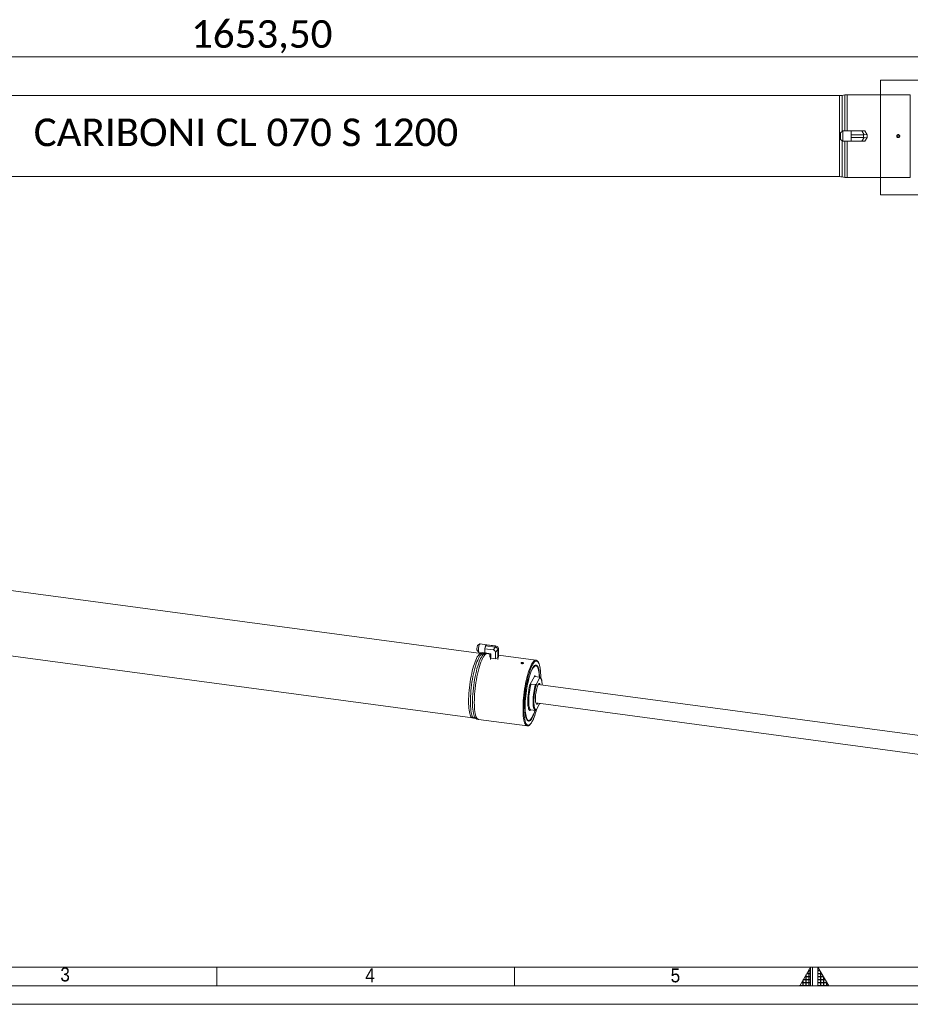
# Model space of a CAD drawing. Header units: millimetres. Extents: x 40 to 3324, y 40 to 2336.
# Tile 2 of 8: x 828 to 1785, y 40 to 1097. Entities that reach past the tile are written whole.
import ezdxf

# ---------------------------------------------------------------- set-up
doc = ezdxf.new("R2010")
doc.units = ezdxf.units.MM
doc.header["$LTSCALE"] = 4
doc.linetypes.add('SLD-Solido', pattern=[0])
doc.styles.add('SLDTEXTSTYLE0', font='GOTHIC.TTF', dxfattribs={"width": 0.913})
doc.styles.add('SLDTEXTSTYLE3', font='CALIBRI.TTF')
doc.styles.add('SLDTEXTSTYLE4', font='CALIBRIB.TTF')
doc.styles.add('SLDTEXTSTYLE5', font='CALIBRIZ.TTF')
doc.dimstyles.new('SLDDIMSTYLE0', dxfattribs={"dimtxt": 29.633333, "dimasz": 10, "dimexe": 0, "dimexo": 0.0625, "dimgap": 7.408333, "dimtad": 1, "dimrnd": 1e-09, "dimzin": 12, "dimdsep": 46, "dimtxsty": 'SLDTEXTSTYLE4', "dimsah": 1, "dimcen": 0.09, "dimadec": 0, "dimazin": 3, "dimtfac": 1, "dimtofl": 0, "dimtmove": 0, "dimatfit": 3, "dimfxl": 0, "dimfrac": 2, "dimtolj": 1, "dimtzin": 12, "dimarcsym": 0})

# ---------------------------------------------------------------- blocks, each defined once
blk = doc.blocks.new('_D_4')
at = {"color": 7, "linetype": 'SLD-Solido', "lineweight": 0}
for p, q in [((250.7, 1010.9), (250.7, 1061.4)), ((1904.2, 1008.6), (1904.2, 1061.4)), ((1904.2, 1057.4), (250.7, 1057.4))]:
    blk.add_line(p, q, dxfattribs=at)
for points in [[(250.7, 1057.4), (260.7, 1054.4), (260.7, 1060.4)], [(1904.2, 1057.4), (1894.2, 1060.4), (1894.2, 1054.4)]]:
    blk.add_solid(points, dxfattribs=at)
at = {"color": 7, "linetype": 'SLD-Solido', "lineweight": 0, "insert": (1012.3, 1096.9), "char_height": 29.63, "attachment_point": 1, "style": 'SLDTEXTSTYLE3'}
blk.add_mtext('1653,50', dxfattribs=at)

msp = doc.modelspace()

# ---------------------------------------------------------------- hatches: boundary and pattern name
at = {"linetype": 'Continuous'}
h = msp.add_hatch(dxfattribs=at)
h.set_pattern_fill('NET', color=8, style=0)
h.paths.add_polyline_path([(1678, 60), (1678, 80), (1666.453, 60)], flags=0)
h = msp.add_hatch(dxfattribs=at)
h.set_pattern_fill('NET', color=8, style=0)
h.paths.add_polyline_path([(1686, 60), (1697.547, 60), (1686, 80)], flags=0)

# ---------------------------------------------------------------- linework, layer by layer
at = {"color": 7, "linetype": 'SLD-Solido', "lineweight": 0}
for p, q in [((1753.085, 1032.443), (1992.557, 1032.443)), ((1753.085, 909.186), (1753.085, 1032.443)), ((1753.085, 909.186), (1992.557, 909.186)), ((1040, 60), (1040, 80)), ((1360, 60), (1360, 80)), ((1678, 80), (1666.453, 60)), ((1678, 60), (1678, 80)), ((1680, 60), (1680, 80)), ((1686, 60), (1686, 80)), ((1686, 80), (1697.547, 60)), ((60, 60), (3304, 60)), ((1666.453, 60), (1678, 60)), ((1686, 60), (1697.547, 60)), ((40, 40), (3324, 40))]:
    msp.add_line(p, q, dxfattribs=at)
at = {"color": 7, "linetype": 'SLD-Solido', "lineweight": 15}
for p, q in [((1709.263, 1015.896), (371.807, 1015.896)), ((1714.955, 1016.668), (1711.868, 1016.123)), ((1785.247, 1016.896), (1717.559, 1016.896)), ((1712.828, 977.952), (1710.247, 976.007)), ((1710.247, 968.784), (1710.247, 976.007)), ((1721.747, 977.952), (1712.828, 977.952)), ((1712.828, 977.952), (1712.828, 966.839)), ((1721.747, 977.952), (1721.747, 977.896)), ((1721.747, 977.896), (1721.747, 975.829)), ((1733.247, 977.896), (1721.747, 977.896)), ((1721.747, 975.829), (1721.747, 974.463)), ((1721.747, 974.463), (1721.747, 973.869)), ((1735.08, 973.869), (1721.747, 973.869)), ((1721.747, 973.869), (1721.747, 973.184)), ((1721.747, 973.184), (1721.747, 971.607)), ((1735.542, 973.92), (1733.247, 977.896)), ((1733.247, 977.896), (1736.422, 977.896)), ((1735.08, 970.922), (1735.08, 973.869)), ((1736.422, 977.896), (1738.718, 973.92)), ((1738.747, 973.869), (1738.747, 970.922)), ((1772.247, 973.55), (1771.247, 972.973)), ((1771.247, 972.973), (1771.247, 971.818)), ((1773.247, 972.973), (1772.247, 973.55)), ((1773.247, 971.818), (1773.247, 972.973)), ((1710.247, 968.784), (1712.828, 966.839)), ((1712.828, 966.839), (1721.747, 966.839)), ((1721.747, 971.607), (1721.747, 970.922)), ((1735.08, 970.922), (1721.747, 970.922)), ((1721.747, 970.329), (1721.747, 970.922)), ((1721.747, 970.329), (1721.747, 968.963)), ((1721.747, 966.896), (1721.747, 968.963)), ((1721.747, 966.896), (1721.747, 966.839)), ((1733.247, 966.896), (1721.747, 966.896)), ((1733.247, 966.896), (1735.542, 970.871)), ((1736.422, 966.896), (1733.247, 966.896)), ((1738.718, 970.871), (1736.422, 966.896)), ((1771.247, 971.818), (1772.247, 971.241)), ((1772.247, 971.241), (1773.247, 971.818)), ((371.807, 928.896), (1709.263, 928.896)), ((1711.868, 928.668), (1714.955, 928.123)), ((1717.559, 927.896), (1785.247, 927.896)), ((1324.15, 416.649), (290.643, 555.113)), ((281.401, 486.129), (1314.908, 347.666)), ((1322.693, 427.027), (1320.556, 425.767)), ((1329.766, 426.147), (1322.873, 427.07)), ((1328.037, 421.816), (1328.465, 423.442)), ((1328.465, 423.442), (1328.747, 424.516)), ((1328.747, 424.516), (1328.87, 424.983)), ((1329.012, 425.247), (1328.87, 424.983)), ((1339.174, 423.602), (1328.87, 424.983)), ((1329.339, 425.857), (1329.012, 425.247)), ((1329.481, 426.121), (1329.339, 425.857)), ((1339.784, 424.741), (1329.481, 426.121)), ((1329.603, 426.113), (1329.481, 426.121)), ((1329.886, 426.095), (1329.603, 426.113)), ((1330.314, 426.066), (1329.886, 426.095)), ((1339.201, 424.876), (1330.314, 426.066)), ((1336.923, 420.626), (1339.52, 423.515)), ((1339.174, 423.602), (1339.784, 424.741)), ((1340.151, 424.692), (1339.201, 424.876)), ((1340.336, 424.663), (1339.397, 424.844)), ((1319.8, 420.127), (1321.531, 418.349)), ((1321.693, 418.259), (1328.585, 417.336)), ((1328.307, 416.686), (1325.868, 416.574)), ((1336.923, 420.626), (1328.037, 421.816)), ((1328.037, 421.816), (1328.037, 420.163)), ((1328.037, 420.163), (1328.037, 419.07)), ((1328.037, 419.07), (1328.037, 417.416)), ((1334.469, 416.555), (1328.037, 417.416)), ((1333.507, 416.203), (1330.667, 416.583)), ((1333.507, 416.684), (1333.507, 413.623)), ((1334.469, 411.826), (1333.507, 413.623)), ((1333.921, 412.85), (1334.018, 410.449)), ((1334.469, 416.555), (1334.469, 411.826)), ((1341.974, 420.986), (1339.377, 418.097)), ((1339.377, 418.097), (1339.377, 411.169)), ((1342.007, 412.484), (1339.377, 411.169)), ((1342.617, 421.821), (1342.007, 420.682)), ((1342.007, 420.682), (1342.007, 412.484)), ((1342.007, 412.484), (1342.617, 413.623)), ((1342.106, 410.453), (1342.203, 412.85)), ((1342.617, 421.821), (1342.617, 413.623)), ((1382.972, 409.576), (1342.617, 414.982)), ((1334.469, 411.826), (1339.377, 411.169)), ((1368.438, 405.874), (1368.036, 405.82)), ((1368.513, 405.837), (1368.438, 405.874)), ((1384.355, 402.536), (1384.041, 402.971)), ((1381.572, 392.811), (1376.462, 383.276)), ((1386.561, 391.302), (1381.924, 391.923)), ((1386.817, 391.303), (1382.18, 391.925)), ((1377.656, 383.958), (1382.292, 383.337)), ((1386.833, 390.264), (1383.566, 384.167)), ((2310.707, 259.454), (1385.407, 383.421)), ((1388.023, 390.595), (1388.024, 390.995)), ((1382.751, 363.598), (2308.051, 239.631)), ((1383.566, 356.454), (1386.833, 362.551)), ((1386.98, 363.031), (1386.833, 362.551)), ((1377.4, 356.243), (1382.036, 355.622)), ((1316.585, 347.286), (1318.908, 346.536)), ((1321.212, 346.014), (1373.517, 339.006)), ((1376.287, 345.097), (1376.705, 345.433)), ((80, 80), (3284, 80))]:
    msp.add_line(p, q, dxfattribs=at)
at = {"color": 8, "linetype": 'SLD-Solido', "lineweight": 15}
for p, q in [((1709.263, 928.896), (1709.263, 1015.896)), ((1711.868, 1016.123), (1711.868, 977.229)), ((1714.955, 977.952), (1714.955, 1016.668)), ((1717.559, 1016.896), (1717.559, 977.952)), ((1785.247, 1016.896), (1785.247, 927.896)), ((1711.868, 967.562), (1711.868, 928.668)), ((1714.955, 928.123), (1714.955, 966.839)), ((1717.559, 966.839), (1717.559, 927.896)), ((1381.924, 391.923), (1382.18, 391.925)), ((1386.561, 391.302), (1386.786, 391.307))]:
    msp.add_line(p, q, dxfattribs=at)
at = {"color": 7, "linetype": 'SLD-Solido', "lineweight": 15, "flags": 128}
for points in [[(1738.718, 973.92), (1738.734, 973.892), (1738.744, 973.875), (1738.747, 973.869)], [(1738.747, 970.922), (1738.744, 970.916), (1738.734, 970.899), (1738.718, 970.871)], [(1319.8, 420.127), (1319.684, 420.332), (1319.578, 420.832), (1319.541, 421.537), (1319.578, 422.378), (1319.684, 423.274), (1319.849, 424.136), (1320.058, 424.88), (1320.289, 425.434), (1320.52, 425.743), (1320.556, 425.767)], [(1322.873, 427.07), (1322.858, 427.072), (1322.581, 426.939), (1322.283, 426.514), (1321.985, 425.827), (1321.708, 424.925), (1321.47, 423.869), (1321.287, 422.73), (1321.172, 421.588), (1321.133, 420.518), (1321.172, 419.595), (1321.287, 418.881), (1321.47, 418.425), (1321.693, 418.259)], [(1379.723, 405.549), (1379.421, 405.049), (1378.613, 403.541), (1377.808, 401.796), (1377.013, 399.83), (1376.234, 397.656), (1375.477, 395.294), (1374.749, 392.762), (1374.055, 390.081), (1373.402, 387.271), (1372.793, 384.356), (1372.234, 381.359), (1371.731, 378.305), (1371.285, 375.217), (1370.902, 372.121), (1370.585, 369.042), (1370.335, 366.004), (1370.155, 363.032), (1370.047, 360.15), (1370.01, 357.38), (1370.047, 354.747), (1370.155, 352.269), (1370.335, 349.968), (1370.585, 347.862), (1370.902, 345.969), (1371.285, 344.302), (1371.462, 343.683)], [(1386.848, 391.349), (1386.739, 393.654), (1386.557, 395.785), (1386.304, 397.713), (1385.984, 399.423), (1385.599, 400.896), (1385.152, 402.12), (1384.648, 403.084), (1384.091, 403.777), (1383.487, 404.195), (1382.841, 404.332), (1382.159, 404.188), (1381.449, 403.763), (1380.715, 403.063), (1379.966, 402.092), (1379.207, 400.862), (1378.447, 399.382), (1377.693, 397.667), (1376.95, 395.733), (1376.227, 393.597), (1375.53, 391.281), (1374.866, 388.805), (1374.24, 386.192), (1373.659, 383.467), (1373.128, 380.656), (1372.652, 377.784), (1372.235, 374.879), (1371.882, 371.967), (1371.595, 369.076), (1371.378, 366.233), (1371.232, 363.463), (1371.158, 360.795), (1371.158, 358.251), (1371.232, 355.855), (1371.378, 353.632), (1371.595, 351.6), (1371.882, 349.778), (1372.235, 348.185), (1372.652, 346.835), (1373.128, 345.74), (1373.659, 344.91), (1374.24, 344.354), (1374.866, 344.077), (1375.53, 344.08), (1376.227, 344.365), (1376.95, 344.928), (1377.693, 345.764), (1378.447, 346.866), (1379.207, 348.223), (1379.966, 349.822), (1380.715, 351.649), (1381.449, 353.686), (1382.089, 355.682)], [(1381.847, 355.647), (1381.241, 353.807), (1380.512, 351.835), (1379.768, 350.078), (1379.017, 348.553), (1378.266, 347.275), (1377.523, 346.257), (1376.793, 345.507), (1376.085, 345.034), (1375.406, 344.841), (1374.761, 344.931), (1374.157, 345.303), (1373.6, 345.953), (1373.095, 346.874), (1372.647, 348.059), (1372.261, 349.496), (1371.939, 351.17), (1371.686, 353.066), (1371.503, 355.165), (1371.393, 357.448), (1371.356, 359.892), (1371.393, 362.473), (1371.503, 365.167), (1371.686, 367.949), (1371.939, 370.79), (1372.261, 373.664), (1372.647, 376.543), (1373.095, 379.399), (1373.6, 382.205), (1374.157, 384.934), (1374.761, 387.559), (1375.406, 390.056), (1376.085, 392.4), (1376.793, 394.568), (1377.523, 396.54), (1378.266, 398.297), (1379.017, 399.822), (1379.768, 401.1), (1380.512, 402.118), (1381.241, 402.868), (1381.949, 403.341), (1382.629, 403.534), (1383.273, 403.444), (1383.877, 403.072), (1384.434, 402.422), (1384.939, 401.5), (1385.387, 400.316), (1385.774, 398.879), (1386.095, 397.205), (1386.348, 395.309), (1386.531, 393.21), (1386.628, 391.329)], [(1381.497, 358.179), (1381.361, 358.652), (1381.096, 359.925), (1380.904, 361.434), (1380.787, 363.153), (1380.747, 365.052), (1380.787, 367.097), (1380.904, 369.253), (1381.096, 371.481), (1381.361, 373.741), (1381.693, 375.996), (1382.087, 378.203), (1382.536, 380.326), (1383.032, 382.325), (1383.566, 384.167)], [(1384.992, 363.298), (1384.619, 362.774), (1384.171, 362.372), (1383.75, 362.255), (1383.366, 362.425), (1383.029, 362.878), (1382.749, 363.603), (1382.532, 364.581), (1382.385, 365.786), (1382.31, 367.187), (1382.31, 368.748), (1382.385, 370.428), (1382.532, 372.185), (1382.749, 373.972), (1383.029, 375.742), (1383.366, 377.452), (1383.75, 379.055), (1384.171, 380.51), (1384.619, 381.781), (1385.082, 382.833), (1385.549, 383.64), (1386.006, 384.181), (1386.442, 384.441), (1386.846, 384.415), (1387.207, 384.102), (1387.517, 383.51), (1387.648, 383.121)]]:
    msp.add_lwpolyline(points, dxfattribs=at)
at = {"color": 8, "linetype": 'SLD-Solido', "lineweight": 15, "flags": 128}
for points in [[(1314.907, 347.666), (1314.567, 347.746), (1313.913, 348.116), (1313.305, 348.759), (1312.746, 349.672), (1312.242, 350.846), (1311.797, 352.272), (1311.414, 353.938), (1311.096, 355.832), (1310.847, 357.938), (1310.667, 360.239), (1310.558, 362.716), (1310.522, 365.35), (1310.558, 368.119), (1310.667, 371.002), (1310.847, 373.974), (1311.096, 377.012), (1311.414, 380.091), (1311.797, 383.187), (1312.242, 386.275), (1312.746, 389.329), (1313.305, 392.326), (1313.913, 395.241), (1314.567, 398.051), (1315.261, 400.732), (1315.989, 403.264), (1316.746, 405.626), (1317.525, 407.8), (1318.32, 409.766), (1319.125, 411.511), (1319.933, 413.019), (1320.738, 414.278), (1321.533, 415.279), (1322.312, 416.014), (1323.069, 416.475), (1323.797, 416.661), (1324.149, 416.649)], [(1325.868, 416.574), (1325.832, 416.572), (1325.1, 416.386), (1324.34, 415.921), (1323.556, 415.183), (1322.757, 414.177), (1321.948, 412.911), (1321.135, 411.395), (1320.326, 409.641), (1319.527, 407.664), (1318.744, 405.48), (1317.983, 403.105), (1317.251, 400.56), (1316.554, 397.864), (1315.897, 395.04), (1315.285, 392.11), (1314.723, 389.097), (1314.217, 386.027), (1313.769, 382.923), (1313.384, 379.81), (1313.065, 376.715), (1312.814, 373.661), (1312.633, 370.674), (1312.524, 367.776), (1312.488, 364.993), (1312.524, 362.345), (1312.633, 359.855), (1312.814, 357.542), (1313.065, 355.425), (1313.384, 353.521), (1313.769, 351.846), (1314.217, 350.412), (1314.723, 349.232), (1315.285, 348.315), (1315.897, 347.668), (1316.554, 347.296), (1316.585, 347.286)], [(1314.76, 364.463), (1314.797, 367.281), (1314.907, 370.214), (1315.09, 373.239), (1315.344, 376.331), (1315.668, 379.465), (1316.058, 382.616), (1316.511, 385.759), (1317.023, 388.867), (1317.592, 391.917), (1318.211, 394.884), (1318.877, 397.743), (1319.583, 400.473), (1320.324, 403.05), (1321.094, 405.454), (1321.887, 407.665), (1322.696, 409.667), (1323.515, 411.443), (1324.338, 412.977), (1325.157, 414.259), (1325.967, 415.278), (1326.759, 416.025), (1327.529, 416.495), (1328.271, 416.684), (1328.304, 416.686)], [(1330.667, 416.583), (1330.306, 416.595), (1329.561, 416.406), (1328.787, 415.933), (1327.99, 415.182), (1327.176, 414.158), (1326.353, 412.869), (1325.526, 411.327), (1324.703, 409.542), (1323.889, 407.53), (1323.092, 405.307), (1322.318, 402.891), (1321.573, 400.3), (1320.864, 397.557), (1320.195, 394.683), (1319.572, 391.701), (1319.001, 388.635), (1318.485, 385.51), (1318.03, 382.352), (1317.638, 379.185), (1317.313, 376.034), (1317.058, 372.927), (1316.874, 369.886), (1316.763, 366.938), (1316.726, 364.105)], [(1382.946, 409.579), (1382.611, 409.588), (1381.866, 409.398), (1381.092, 408.926), (1380.295, 408.174), (1379.481, 407.15), (1378.658, 405.862), (1377.831, 404.319), (1377.008, 402.535), (1376.194, 400.523), (1375.397, 398.299), (1374.623, 395.883), (1373.878, 393.293), (1373.169, 390.549), (1372.5, 387.675), (1371.877, 384.693), (1371.306, 381.628), (1370.79, 378.503), (1370.335, 375.344), (1369.943, 372.177), (1369.618, 369.027), (1369.363, 365.919), (1369.179, 362.879), (1369.068, 359.93), (1369.031, 357.098), (1369.068, 354.403), (1369.179, 351.869), (1369.363, 349.515), (1369.618, 347.361), (1369.943, 345.423), (1370.335, 343.718), (1370.79, 342.259), (1371.306, 341.059), (1371.877, 340.125), (1372.5, 339.467), (1373.169, 339.089), (1373.546, 339.003)], [(1387.43, 400.648), (1387.132, 402.406), (1386.749, 404.073), (1386.304, 405.499), (1385.8, 406.673), (1385.242, 407.586), (1384.633, 408.229), (1383.979, 408.599), (1383.285, 408.691), (1382.557, 408.506), (1381.801, 408.044), (1381.021, 407.309), (1380.226, 406.308), (1379.723, 405.549)], [(1377.4, 356.243), (1377.141, 356.317), (1376.671, 356.684), (1376.252, 357.34), (1375.892, 358.272), (1375.597, 359.467), (1375.371, 360.904), (1375.218, 362.559), (1375.141, 364.405), (1375.141, 366.412), (1375.218, 368.546), (1375.371, 370.771), (1375.597, 373.052), (1375.892, 375.349), (1376.252, 377.626), (1376.671, 379.844), (1377.141, 381.966), (1377.656, 383.958)], [(1382.067, 355.619), (1381.778, 355.696), (1381.307, 356.063), (1380.889, 356.718), (1380.529, 357.651), (1380.233, 358.846), (1380.007, 360.283), (1379.854, 361.938), (1379.777, 363.784), (1379.777, 365.791), (1379.854, 367.925), (1380.007, 370.15), (1380.233, 372.43), (1380.529, 374.728), (1380.889, 377.004), (1381.307, 379.222), (1381.778, 381.345), (1382.292, 383.337)], [(1386.833, 390.264), (1387.367, 390.415), (1387.862, 390.265), (1388.311, 389.818), (1388.705, 389.08), (1389.038, 388.067), (1389.247, 387.109)], [(1318.905, 346.537), (1318.877, 346.546), (1318.211, 346.922), (1317.592, 347.577), (1317.023, 348.506), (1316.511, 349.701), (1316.058, 351.152), (1315.668, 352.848), (1315.344, 354.776), (1315.09, 356.919), (1314.907, 359.261), (1314.797, 361.782), (1314.76, 364.463)], [(1316.726, 364.105), (1316.763, 361.411), (1316.874, 358.876), (1317.058, 356.523), (1317.313, 354.368), (1317.638, 352.431), (1318.03, 350.726), (1318.485, 349.267), (1319.001, 348.066), (1319.572, 347.133), (1320.195, 346.474), (1320.864, 346.096), (1321.212, 346.014)], [(1376.462, 355.564), (1375.958, 355.818), (1375.502, 356.37), (1375.104, 357.21), (1374.768, 358.325), (1374.502, 359.696), (1374.376, 360.638)], [(1371.462, 343.683), (1371.731, 342.876), (1372.234, 341.702), (1372.793, 340.789), (1373.402, 340.146), (1374.055, 339.776), (1374.749, 339.684), (1375.477, 339.869), (1376.234, 340.331), (1377.013, 341.065), (1377.808, 342.066), (1378.613, 343.326), (1379.421, 344.834), (1380.226, 346.579), (1381.021, 348.545), (1381.562, 350.026)], [(1383.566, 356.454), (1383.032, 356.304), (1382.536, 356.454), (1382.087, 356.901), (1381.693, 357.638), (1381.497, 358.179)]]:
    msp.add_lwpolyline(points, dxfattribs=at)
at = {"color": 7, "linetype": 'SLD-Solido', "lineweight": 15}
msp.add_circle((1772.247, 972.396), 1.307, dxfattribs=at)
for centre, radius, start, end in [((1709.263, 1030.896), 15, 270, 280), ((1717.559, 1001.896), 15, 90, 100), ((1709.263, 913.896), 15, 80, 90), ((1717.559, 942.896), 15, 260, 270), ((1341.591, 420.56), 13.439, 162.880094, 167.617016), ((1332.004, 424.036), 3.227, 145.664398, 157.962031), ((1329.731, 425.9), 0.249, 51.533573, 120.934161), ((1340.819, 419.616), 12.794, 177.552525, 182.447475), ((1328.616, 417.563), 0.229, 248.177319, 276.561201), ((1322.492, 391.809), 65.538, 359.288259, 7.751513), ((1444.53, 365.588), 70.329, 165.432875, 184.035904), ((1361.741, 382.452), 27.898, 0.825028, 9.609153), ((1301.453, 377.818), 84.793, 340.867465, 345.274336)]:
    msp.add_arc(centre, radius, start, end, dxfattribs=at)
at = {"color": 8, "linetype": 'SLD-Solido', "lineweight": 15}
msp.add_arc((1380.936, 391.065), 1.858, 25.547072, 69.991348, dxfattribs=at)
at = {"color": 7, "linetype": 'SLD-Solido', "lineweight": 15}
for centre, major_axis, ratio, start_param, end_param in [((1735.08, 980.22), (0, 6.351), 0.57735027, 3.14159265, 3.26793278), ((1735.08, 972.887), (3.659, 0.981), 0.23606798, 0.06317006, 1.38128614), ((1735.08, 964.571), (0, 6.351), 0.57735027, 6.15684518, 6.28318531), ((1735.08, 971.904), (3.659, -0.981), 0.23606798, 4.90189917, 6.22001524), ((1337.859, 418.608), (1.585, 4.933), 0.54560782, 6.25451498, 6.3808551), ((1338.383, 422.052), (3.148, 1.057), 0.84259443, 0.97977606, 1.04239817), ((1339.377, 421.441), (2.411, -1.693), 0.64858229, 0.62591369, 1.94402977), ((1341.099, 424.654), (3.124, -0.381), 0.02564146, 4.28099793, 4.40733806), ((1339.58, 421.821), (2.771, 1.318), 0.9311088, 5.92932294, 7.24743901), ((1336.105, 417.802), (3.148, 1.057), 0.84259443, 6.00746741, 7.32558348), ((1337.859, 418.608), (3.957, 2.742), 0.45478821, 5.97787125, 6.10421138), ((1341.099, 424.654), (-1.205, 3.794), 0.24338948, 3.79534576, 3.92168589)]:
    msp.add_ellipse(centre, major_axis=major_axis, ratio=ratio, start_param=start_param, end_param=end_param, dxfattribs=at)
for points, knots in [([(1773.847, 972.396), (1773.847, 972.29), (1773.837, 972.186), (1773.796, 971.981), (1773.765, 971.88), (1773.685, 971.686), (1773.636, 971.594), (1773.52, 971.42), (1773.452, 971.338), (1773.231, 971.116), (1773.052, 970.997), (1772.667, 970.838), (1772.457, 970.796), (1772.144, 970.795), (1772.038, 970.806), (1771.832, 970.847), (1771.733, 970.877), (1771.539, 970.957), (1771.445, 971.007), (1771.272, 971.123), (1771.191, 971.189), (1770.967, 971.413), (1770.849, 971.589), (1770.729, 971.88), (1770.699, 971.98), (1770.658, 972.185), (1770.647, 972.291), (1770.647, 972.604), (1770.689, 972.814), (1770.848, 973.2), (1770.967, 973.378), (1771.188, 973.6), (1771.27, 973.667), (1771.444, 973.784), (1771.536, 973.833), (1771.73, 973.913), (1771.832, 973.944), (1772.036, 973.985), (1772.14, 973.995), (1772.456, 973.996), (1772.664, 973.954), (1772.955, 973.834), (1773.047, 973.785), (1773.221, 973.669), (1773.304, 973.602), (1773.525, 973.38), (1773.645, 973.202), (1773.805, 972.817), (1773.847, 972.607), (1773.847, 972.396)], [0, 0, 0, 0, 0.03125, 0.03125, 0.0625, 0.0625, 0.09375, 0.09375, 0.125, 0.125, 0.1875, 0.1875, 0.25, 0.25, 0.28125, 0.28125, 0.3125, 0.3125, 0.34375, 0.34375, 0.375, 0.375, 0.4375, 0.4375, 0.46875, 0.46875, 0.5, 0.5, 0.5625, 0.5625, 0.625, 0.625, 0.65625, 0.65625, 0.6875, 0.6875, 0.71875, 0.71875, 0.75, 0.75, 0.8125, 0.8125, 0.84375, 0.84375, 0.875, 0.875, 0.9375, 0.9375, 1, 1, 1, 1]), ([(1325.867, 416.598), (1325.484, 416.574), (1324.915, 416.539), (1324.345, 416.643), (1324.159, 416.678)], [0, 0, 0, 0, 0.673206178, 1, 1, 1, 1]), ([(1330.663, 416.551), (1330.376, 416.598), (1329.59, 416.727), (1328.795, 416.692), (1328.29, 416.669)], [0, 0, 0, 0, 0.36463159, 1, 1, 1, 1]), ([(1369.435, 406.302), (1369.413, 406.261), (1369.384, 406.222), (1369.31, 406.146), (1369.265, 406.109), (1369.163, 406.041), (1369.106, 406.009), (1368.98, 405.951), (1368.911, 405.925), (1368.694, 405.859), (1368.532, 405.829), (1368.201, 405.803), (1368.03, 405.808), (1367.788, 405.84), (1367.708, 405.855), (1367.558, 405.893), (1367.487, 405.916), (1367.354, 405.969), (1367.292, 405.999), (1367.182, 406.064), (1367.133, 406.099), (1367.006, 406.213), (1366.952, 406.296), (1366.919, 406.423), (1366.916, 406.466), (1366.927, 406.55), (1366.941, 406.592), (1367.006, 406.713), (1367.081, 406.789), (1367.284, 406.918), (1367.413, 406.972), (1367.63, 407.031), (1367.708, 407.047), (1367.866, 407.072), (1367.947, 407.08), (1368.113, 407.089), (1368.198, 407.09), (1368.365, 407.084), (1368.447, 407.077), (1368.692, 407.044), (1368.844, 407.008), (1369.044, 406.934), (1369.105, 406.906), (1369.215, 406.846), (1369.265, 406.813), (1369.391, 406.708), (1369.446, 406.629), (1369.49, 406.468), (1369.479, 406.383), (1369.435, 406.302)], [0, 0, 0, 0, 0.03125, 0.03125, 0.0625, 0.0625, 0.09375, 0.09375, 0.125, 0.125, 0.1875, 0.1875, 0.25, 0.25, 0.28125, 0.28125, 0.3125, 0.3125, 0.34375, 0.34375, 0.375, 0.375, 0.4375, 0.4375, 0.46875, 0.46875, 0.5, 0.5, 0.5625, 0.5625, 0.625, 0.625, 0.65625, 0.65625, 0.6875, 0.6875, 0.71875, 0.71875, 0.75, 0.75, 0.8125, 0.8125, 0.84375, 0.84375, 0.875, 0.875, 0.9375, 0.9375, 1, 1, 1, 1]), ([(1387.44, 400.875), (1387.419, 401.034), (1387.312, 401.861), (1387.053, 403.17), (1386.661, 404.782), (1386.195, 406.176), (1385.656, 407.364), (1385.054, 408.297), (1384.396, 408.97), (1383.695, 409.421), (1383.184, 409.528), (1382.935, 409.58)], [0, 0, 0, 0, 0.03045564, 0.15792095, 0.28597285, 0.4148688, 0.54493927, 0.67636499, 0.79230594, 0.89874215, 1, 1, 1, 1]), ([(1381.924, 391.923), (1381.902, 391.927), (1381.84, 391.937), (1381.732, 391.976), (1381.598, 392.068), (1381.471, 392.268), (1381.453, 392.531), (1381.536, 392.728), (1381.572, 392.811)], [0, 0, 0, 0, 0.03581779, 0.10038383, 0.20194072, 0.38144987, 0.73732319, 1, 1, 1, 1]), ([(1386.833, 390.264), (1386.897, 390.405), (1387.007, 390.65), (1386.999, 390.946), (1386.902, 391.129), (1386.799, 391.224), (1386.674, 391.281), (1386.595, 391.296), (1386.561, 391.302)], [0, 0, 0, 0, 0.38504206, 0.66889733, 0.77844779, 0.88882807, 0.95173318, 1, 1, 1, 1]), ([(1389.232, 387.497), (1389.15, 387.882), (1388.979, 388.688), (1388.624, 389.667), (1388.197, 390.439), (1387.687, 390.959), (1387.194, 391.259), (1386.87, 391.271), (1386.757, 391.276)], [0, 0, 0, 0, 0.18902111, 0.39563357, 0.60775758, 0.77450931, 0.92193845, 1, 1, 1, 1]), ([(1376.462, 383.276), (1376.502, 383.34), (1376.615, 383.521), (1376.852, 383.725), (1377.139, 383.876), (1377.324, 383.938), (1377.505, 383.968), (1377.605, 383.961), (1377.656, 383.958)], [0, 0, 0, 0, 0.20515852, 0.58295504, 0.71372608, 0.84520022, 0.922613, 1, 1, 1, 1]), ([(1382.292, 383.337), (1382.329, 383.333), (1382.41, 383.327), (1382.563, 383.343), (1382.782, 383.405), (1383.116, 383.589), (1383.382, 383.86), (1383.514, 384.081), (1383.566, 384.167)], [0, 0, 0, 0, 0.05018457, 0.10763918, 0.20505548, 0.38157678, 0.7608578, 1, 1, 1, 1]), ([(1377.433, 356.239), (1377.389, 356.232), (1377.243, 356.208), (1376.963, 356.082), (1376.661, 355.862), (1376.528, 355.662), (1376.462, 355.564)], [0, 0, 0, 0, 0.07954085, 0.26726918, 0.63935896, 1, 1, 1, 1]), ([(1380.167, 346.343), (1380.255, 346.538), (1380.604, 347.318), (1381.063, 348.499), (1381.425, 349.55), (1381.538, 349.877)], [0, 0, 0, 0, 0.18718324, 0.74714909, 1, 1, 1, 1]), ([(1382.096, 355.65), (1382.212, 355.622), (1382.358, 355.587), (1382.493, 355.632), (1382.521, 355.641)], [0, 0, 0, 0, 0.796695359, 1, 1, 1, 1]), ([(1383.566, 356.454), (1383.483, 356.322), (1383.341, 356.091), (1383.048, 355.837), (1382.785, 355.697), (1382.591, 355.636), (1382.423, 355.613), (1382.333, 355.62), (1382.292, 355.624)], [0, 0, 0, 0, 0.37035225, 0.64213144, 0.77433444, 0.8794439, 0.94520629, 1, 1, 1, 1]), ([(1314.906, 347.634), (1315.19, 347.605), (1315.768, 347.546), (1316.3, 347.356), (1316.571, 347.26)], [0, 0, 0, 0, 0.49036508, 1, 1, 1, 1]), ([(1318.897, 346.57), (1319.32, 346.427), (1320.075, 346.173), (1320.869, 346.084), (1321.218, 346.046)], [0, 0, 0, 0, 0.56053661, 1, 1, 1, 1]), ([(1373.562, 339.034), (1373.703, 339.012), (1374.11, 338.947), (1374.796, 339.119), (1375.585, 339.502), (1376.381, 340.131), (1377.196, 341.015), (1378.02, 342.154), (1378.837, 343.535), (1379.554, 344.925), (1379.993, 345.939), (1380.167, 346.343)], [0, 0, 0, 0, 0.05706249, 0.16433254, 0.2748721, 0.39486648, 0.52335749, 0.65471839, 0.78510988, 0.91434438, 1, 1, 1, 1])]:
    msp.add_open_spline(points, degree=3, knots=knots, dxfattribs=at)

# ---------------------------------------------------------------- texts
at = {"color": 7, "linetype": 'Continuous', "lineweight": 0, "attachment_point": 1}
for s, insert, char_height, style in [('CARIBONI CL 070 S 1200', (843.254, 991.263), 29.63333, 'SLDTEXTSTYLE5'), ('3', (871.877, 79.579), 15.048, 'SLDTEXTSTYLE0'), ('4', (1199.526, 78.76), 15.048, 'SLDTEXTSTYLE0'), ('5', (1527.735, 78.617), 15.048, 'SLDTEXTSTYLE0')]:
    msp.add_mtext(s, dxfattribs=dict(at, insert=insert, char_height=char_height, style=style))

# ---------------------------------------------------------------- dimensions: what is measured, and where the dimension line sits
at = {"color": 7, "linetype": 'SLD-Solido', "lineweight": 0}
dim = msp.add_linear_dim(base=(250.747, 1057.396), p1=(1904.247, 1004.622), p2=(250.747, 1006.894), dimstyle='SLDDIMSTYLE0', dxfattribs=at)
dim.commit()
dim.dimension.update_dxf_attribs({"geometry": '_D_4', "text_midpoint": (1077.497, 1057.396), "dimtype": 160})

doc.saveas('drawing.dxf')
